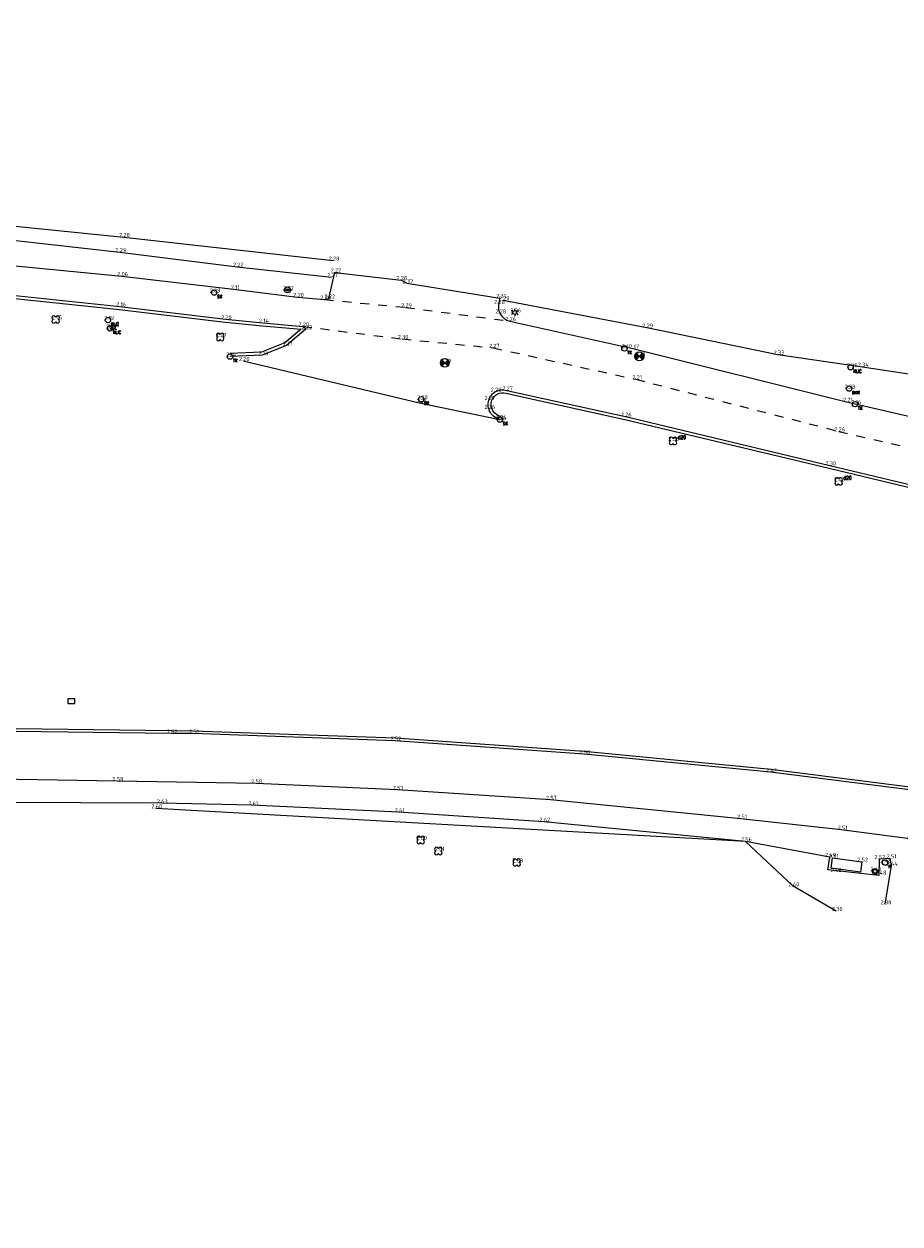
# Model space of a CAD drawing. Header units: metres. Extents: x 152089 to 154194, y 463573 to 464275.
# Tile 18 of 35: x 153055 to 153114, y 464014 to 464095. Entities that reach past the tile are written whole.
import ezdxf
from ezdxf.enums import TextEntityAlignment as Align

# ---------------------------------------------------------------- set-up
doc = ezdxf.new("R2010")
doc.units = ezdxf.units.M
doc.header["$MEASUREMENT"] = 0
doc.linetypes.add('XX-HIDDEN', pattern=[4, 2, -2])
for name, color, linetype in [('B-ME-GR-BOOM-S', 100, 'Continuous'), ('B-ME-IE-MEUBILAIR_AFVALBAK-S', 1, 'Continuous'), ('B-ME-IE-MEUBILAIR_BRANDKRAAN-S', 1, 'Continuous'), ('B-ME-IE-MEUBILAIR_LICHTMAST-S', 1, 'Continuous'), ('B-ME-IE-MEUBILAIR_PAAL-S', 1, 'Continuous'), ('B-ME-IE-MEUBILAIR_STRAATKOLK-S', 1, 'Continuous'), ('B-ME-IE-MEUBILAIR_TROTTOIRKOLK-S', 1, 'Continuous'), ('B-ME-IE-MEUBILAIR_VERKEERSBORD-S', 1, 'Continuous'), ('B-ME-KL-DATA_VERKLIKKER-S', 1, 'Continuous'), ('B-ME-RI-PUT-S', 1, 'Continuous'), ('W KOLK', 7, 'Continuous'), ('X-XX-AL-MEETPUNT_DATA_HOOGTE-T', 7, 'Continuous')]:
    doc.layers.add(name, color=color, linetype=linetype)
for name, color, linetype, lineweight in [('B-ME-GR-HAAG-G', 100, 'GR-HAAG1', 13), ('B-ME-IE-MEUBILAIR_WEGMEUBILAIR_ZITBANK-G', 13, 'Continuous', 18), ('B-ME-IE-TERREINAFSCHEIDING_KUNSTMATIG_HEKWERK-G', 202, 'IE-TERREINAFSCHEIDING-KUNSTMATIG', 18), ('B-ME-OG-TERREIN_CULTUURSCHEIDING-G', 57, 'Continuous', 18), ('B-ME-VH-KANTOPSLUITING_ELEMENT_INRIT-G', 241, 'Continuous', 18), ('B-ME-VH-KANTOPSLUITING_VOORKANTBAND-G', 210, 'Continuous', 18), ('B-ME-VH-MATERIAALGRENS-G', 243, 'XX-HIDDEN', 18), ('B-ME-VH-VERHARDING_ASFALT-G', 2, 'Continuous', 18), ('B-ME-VH-VERHARDING_TEGEL-G', 24, 'Continuous', 18)]:
    doc.layers.add(name, color=color, linetype=linetype, lineweight=lineweight)
doc.styles.add('18_100', font='romans', dxfattribs={"width": 0.8, "height": 0.18})
doc.styles.add('18_200', font='romans', dxfattribs={"width": 0.8, "height": 0.36})
doc.styles.add('NLCS-ISO-ANNOTATIVE-T18', font='txt', dxfattribs={"height": 1.8})
doc.linetypes.add('GR-HAAG1', pattern='A,6,[176,NLCS.SHX,S=0.125,R=0,X=0,Y=0],-2', length=8)
doc.linetypes.add('IE-TERREINAFSCHEIDING-KUNSTMATIG', pattern='A,4,[82,NLCS.SHX,S=0.75,R=90,X=0,Y=0],4,-2', length=10)

# ---------------------------------------------------------------- blocks, each defined once
blk = doc.blocks.new('kabelverklikker')
at = {"ltscale": 2}
blk.add_ellipse((0, 0), major_axis=(-0.127, 0.127), ratio=1, start_param=3.926991, end_param=10.210176, dxfattribs=at)
at = {"ltscale": 2, "style": '18_100', "width": 0.8}
blk.add_text('KLIC', height=0.216, dxfattribs=at).set_placement((0.193, -0.375))
at = {"style": '18_200', "width": 0.8}
blk.add_attdef('HOOGTE', (0.262, 0.124), '', height=0.25, dxfattribs=at)
blk = doc.blocks.new('LICHTMAST')
at = {"ltscale": 0.1}
for p, q in [((-0.11, 0.063), (-0.219, 0.127)), ((0, 0.127), (0, 0.253)), ((0.11, 0.063), (0.219, 0.127)), ((-0.11, -0.063), (-0.219, -0.127)), ((0, -0.127), (0, -0.253)), ((0.11, -0.063), (0.219, -0.127))]:
    blk.add_line(p, q, dxfattribs=at)
blk.add_circle((0, 0), 0.127, dxfattribs=at)
at = {"style": '18_200', "width": 0.8}
blk.add_attdef('HOOGTE', (0.247, 0.242), '', height=0.25, dxfattribs=at)
blk = doc.blocks.new('boom')
for centre, major_axis, start_param, end_param in [((-0.122, 0.122), (-0.0916, 0.0916), 4.266828, 8.299543), ((0.122, 0.122), (0.0916, 0.0916), 4.266828, 8.299543), ((-0.122, -0.122), (0.0916, 0.0916), 1.125235, 5.15795), ((0.122, -0.122), (-0.0916, 0.0916), 1.125235, 5.15795)]:
    blk.add_ellipse(centre, major_axis=major_axis, ratio=1, start_param=start_param, end_param=end_param)
at = {"style": '18_200', "width": 0.8}
blk.add_attdef('HOOGTE', (0.314, 0.12), '', height=0.25, dxfattribs=at)
blk = doc.blocks.new('STRAATKOLK')
at = {"ltscale": 2}
blk.add_ellipse((0, 0), major_axis=(-0.127, 0.127), ratio=1, start_param=3.926991, end_param=10.210176, dxfattribs=at)
at = {"ltscale": 2, "style": '18_100', "width": 0.8}
blk.add_text('SK', height=0.216, dxfattribs=at).set_placement((0.193, -0.375))
at = {"style": '18_200', "width": 0.8}
blk.add_attdef('HOOGTE', (0.29, 0.211), '', height=0.25, dxfattribs=at)
blk = doc.blocks.new('verkeersbord')
blk.add_line((-0.3, 0), (0.3, 0))
for radius in [0.2, 0.0745]:
    blk.add_circle((0, 0), radius)
at = {"style": '18_200', "width": 0.8}
blk.add_attdef('HOOGTE', (0.245, 0.178), '', height=0.25, dxfattribs=at)
blk = doc.blocks.new('TROTTOIRKOLK')
at = {"ltscale": 2}
blk.add_ellipse((0, 0), major_axis=(-0.127, 0.127), ratio=1, start_param=3.926991, end_param=10.210176, dxfattribs=at)
at = {"ltscale": 2, "style": '18_100', "width": 0.8}
blk.add_text('TK', height=0.216, dxfattribs=at).set_placement((0.193, -0.375))
at = {"style": '18_200', "width": 0.8}
blk.add_attdef('HOOGTE', (0.214, 0.179), '', height=0.25, dxfattribs=at)
blk = doc.blocks.new('put')
at = {"color": 0, "ltscale": 0.5}
for p, q in [((-0.3, 0), (0, 0)), ((-0.299, 0.028), (-0.028, 0.027)), ((-0.295, 0.055), (-0.055, 0.055)), ((-0.289, 0.083), (-0.083, 0.082)), ((-0.279, 0.11), (-0.11, 0.11)), ((-0.267, 0.137), (-0.138, 0.137)), ((-0.267, 0.137), (-0.138, 0.137)), ((-0.251, 0.165), (-0.165, 0.165)), ((-0.23, 0.192), (-0.192, 0.192)), ((0, 0), (0.3, 0)), ((0.027, 0.027), (0.298, 0.027)), ((0.055, 0.055), (0.295, 0.055)), ((0.082, 0.082), (0.288, 0.082)), ((0.11, 0.11), (0.279, 0.109)), ((0.137, 0.137), (0.267, 0.137)), ((0.165, 0.164), (0.251, 0.164)), ((0.192, 0.192), (0.23, 0.192)), ((-0.299, -0.027), (-0.027, -0.027)), ((-0.295, -0.055), (-0.055, -0.055)), ((-0.289, -0.082), (-0.082, -0.082)), ((-0.28, -0.109), (-0.11, -0.11)), ((-0.267, -0.137), (-0.137, -0.137)), ((-0.251, -0.164), (-0.165, -0.164)), ((-0.231, -0.192), (-0.192, -0.192)), ((0.027, -0.027), (0.298, -0.028)), ((0.054, -0.055), (0.295, -0.055)), ((0.082, -0.082), (0.288, -0.083)), ((0.109, -0.11), (0.279, -0.11)), ((0.137, -0.137), (0.267, -0.137)), ((0.164, -0.165), (0.251, -0.165)), ((0.191, -0.192), (0.23, -0.192))]:
    blk.add_line(p, q, dxfattribs=at)
at = {"ltscale": 0.5}
for p, q in [((0.212, 0.212), (-0.213, -0.212)), ((-0.212, 0.212), (0.212, -0.213))]:
    blk.add_line(p, q, dxfattribs=at)
blk.add_ellipse((0, 0), major_axis=(-0.212, 0.212), ratio=1, start_param=3.926991, end_param=10.210176, dxfattribs=at)
at = {"style": '18_200', "width": 0.8}
blk.add_attdef('HOOGTE', (0.402, 0.261), '', height=0.25, dxfattribs=at)
blk = doc.blocks.new('BRANDKRAAN')
at = {"ltscale": 2}
blk.add_ellipse((0, 0), major_axis=(-0.127, 0.127), ratio=1, start_param=3.926991, end_param=10.210176, dxfattribs=at)
at = {"ltscale": 2, "style": '18_100', "width": 0.8}
blk.add_text('BKR', height=0.216, dxfattribs=at).set_placement((0.184, -0.379))
at = {"style": '18_200', "width": 0.8}
blk.add_attdef('HOOGTE', (0.287, 0.2), '', height=0.25, dxfattribs=at)
blk = doc.blocks.new('PAAL')
at = {"ltscale": 2}
blk.add_ellipse((0, 0), major_axis=(-0.181, 0), ratio=1, start_param=3.926991, end_param=10.210176, dxfattribs=at)
at = {"ltscale": 2, "style": '18_200', "width": 0.8}
blk.add_text('P', height=0.218, dxfattribs=at).set_placement((0.219, -0.382))
at = {"style": '18_200', "width": 0.8}
blk.add_attdef('HOOGTE', (0.236, 0.203), '', height=0.25, dxfattribs=at)
blk = doc.blocks.new('afvalbak')
for radius in [0.175, 0.125]:
    blk.add_circle((0, 0), radius)
at = {"style": '18_200', "width": 0.8}
blk.add_attdef('HOOGTE', (0.236, 0.194), '', height=0.25, dxfattribs=at)

msp = doc.modelspace()

# ---------------------------------------------------------------- linework, layer by layer
at = {"layer": 'B-ME-GR-HAAG-G', "ltscale": 0.2}
for points in [[(153028.008, 464077.367, -0.219686), (153027.726, 464077.727), (153028.096, 464083.567), (153029.13, 464083.209), (153032.985, 464080.878), (153038.316, 464078.627), (153045.138, 464077.446), (153061.319, 464075.75), (153068.399, 464074.885), (153070.905, 464074.658), (153073.499, 464074.418), (153072.413, 464073.498), (153070.842, 464072.871), (153068.721, 464072.781)], [(153086.911, 464068.562, -0.445357), (153086.275, 464069.606, -0.42216), (153087.232, 464070.124), (153095.198, 464068.369), (153108.905, 464065.091), (153123.886, 464061.505), (153140.199, 464058.116), (153144.841, 464057.12), (153164.037, 464053.696), (153176.038, 464051.219), (153185.102, 464049.606), (153194.297, 464047.581), (153200.905, 464046.178), (153205.172, 464045.168), (153220.039, 464041.771), (153225.333, 464040.51), (153229.979, 464039.489), (153232.63, 464038.996), (153233.876, 464038.826), (153233.414, 464036.645)]]:
    msp.add_lwpolyline(points, format="xyb", dxfattribs=at)
msp.add_lwpolyline([(153039.78, 464047.432), (153052.614, 464047.652), (153064.788, 464047.49), (153066.233, 464047.484), (153079.808, 464047.013), (153092.487, 464046.098), (153105.007, 464044.892), (153114.677, 464043.671), (153124.318, 464042.269), (153133.56, 464040.833), (153144.917, 464038.911), (153149.674, 464038.14), (153153.41, 464037.098), (153172.075, 464033.419), (153184.34, 464030.927), (153201.567, 464027.309), (153222.02, 464022.29), (153235.553, 464018.752), (153252.77, 464014.384)], dxfattribs=at)
at = {"layer": 'B-ME-IE-MEUBILAIR_WEGMEUBILAIR_ZITBANK-G'}
msp.add_lwpolyline([(153109.128, 464038.949), (153111.096, 464038.689), (153111.004, 464037.995), (153109.036, 464038.255)], close=True, dxfattribs=at)
at = {"layer": 'B-ME-IE-TERREINAFSCHEIDING_KUNSTMATIG_HEKWERK-G', "ltscale": 0.2}
msp.add_lwpolyline([(153024.146, 464094.899), (153027.8, 464090.224), (153032.315, 464086.151), (153039.213, 464083.311), (153043.201, 464082.615), (153047.24, 464082.054), (153061.601, 464080.605), (153075.648, 464079.025)], dxfattribs=at)
at = {"layer": 'B-ME-OG-TERREIN_CULTUURSCHEIDING-G'}
msp.add_lwpolyline([(153109.388, 464035.376), (153106.493, 464037.045), (153103.31, 464040.058), (153063.753, 464042.273)], dxfattribs=at)
at = {"layer": 'B-ME-VH-KANTOPSLUITING_ELEMENT_INRIT-G'}
msp.add_lwpolyline([(153075.765, 464078.233), (153080.199, 464077.718), (153080.598, 464077.506), (153086.818, 464076.513)], dxfattribs=at)
at = {"layer": 'B-ME-VH-KANTOPSLUITING_VOORKANTBAND-G'}
for points in [[(153023.288, 464093.434), (153026.631, 464088.653), (153029.743, 464085.57), (153033.426, 464083.131), (153038.916, 464080.646), (153045.096, 464079.573), (153061.466, 464077.99), (153068.963, 464077.099), (153073.257, 464076.577), (153075.074, 464076.406), (153075.351, 464076.486), (153075.765, 464078.233)], [(153070.923, 464074.857), (153073.61, 464074.609), (153073.812, 464074.422), (153072.517, 464073.324), (153070.884, 464072.673), (153068.73, 464072.581)], [(153116.718, 464039.906), (153109.727, 464040.841), (153102.988, 464041.578), (153090.222, 464042.842), (153079.951, 464043.511), (153070.476, 464043.948), (153061.162, 464044.096), (153053.102, 464044.22), (153039.845, 464043.97)]]:
    msp.add_lwpolyline(points, dxfattribs=at)
for points in [[(153086.818, 464076.513), (153086.744, 464076.11, 0.409604), (153087.488, 464074.967), (153095.744, 464073.12), (153110.078, 464069.552), (153125.178, 464066.054), (153132.068, 464064.64, 0.321091), (153138.861, 464067.783)], [(153086.874, 464068.365, -0.444902), (153086.083, 464069.662, -0.418898), (153087.283, 464070.318), (153095.243, 464068.564), (153108.952, 464065.286), (153123.93, 464061.7), (153140.24, 464058.312), (153144.88, 464057.316), (153164.075, 464053.892), (153176.076, 464051.415), (153185.141, 464049.802), (153194.339, 464047.776), (153200.949, 464046.373), (153205.217, 464045.363), (153220.084, 464041.966), (153225.378, 464040.705), (153230.019, 464039.685), (153232.662, 464039.194), (153234.055, 464039.003, -0.473827), (153235.517, 464036.952, -0.428415), (153234.365, 464036.161)]]:
    msp.add_lwpolyline(points, format="xyb", dxfattribs=at)
at = {"layer": 'B-ME-VH-MATERIAALGRENS-G', "ltscale": 0.3}
for points in [[(153075.074, 464076.406), (153080.509, 464075.885), (153087.488, 464074.967)], [(153073.61, 464074.609), (153080.274, 464073.765), (153086.382, 464073.171), (153095.941, 464071.059), (153109.558, 464067.565), (153124.816, 464064.038), (153140.571, 464060.99), (153146.147, 464059.769), (153165.277, 464056.437), (153175.522, 464054.373), (153186.633, 464052.348), (153204.751, 464048.141), (153208.819, 464047.46), (153220.655, 464044.54), (153228.892, 464042.685), (153234.877, 464041.802), (153240.415, 464041.534), (153247.194, 464040.759)]]:
    msp.add_lwpolyline(points, dxfattribs=at)
at = {"layer": 'B-ME-VH-VERHARDING_ASFALT-G'}
for points in [[(153069.62, 464072.294), (153081.527, 464069.467), (153086.827, 464068.355)], [(153114.225, 464040.322), (153114.65, 464043.473), (153104.985, 464044.693), (153092.47, 464045.899), (153079.797, 464046.813), (153066.229, 464047.284), (153064.786, 464047.29), (153052.614, 464047.452), (153039.784, 464047.232)], [(153112.668, 464035.836), (153113.095, 464038.432), (153113.011, 464038.914), (153112.254, 464038.873), (153112.246, 464037.757), (153108.833, 464038.157), (153108.956, 464039.007), (153103.31, 464040.058), (153089.779, 464041.376), (153080.021, 464042.005), (153070.197, 464042.476), (153064.129, 464042.611), (153053.321, 464042.666), (153048.395, 464042.809), (153040.326, 464042.612), (153039.871, 464042.592)]]:
    msp.add_lwpolyline(points, dxfattribs=at)
at = {"layer": 'B-ME-VH-VERHARDING_TEGEL-G'}
for points in [[(153024.058, 464094.034), (153027.218, 464089.516), (153030.555, 464086.347), (153034.08, 464084.071), (153039.136, 464082.193), (153046.974, 464081.208), (153061.344, 464079.59), (153069.21, 464078.615), (153075.545, 464077.913)], [(153087.059, 464076.363), (153096.681, 464074.527), (153105.479, 464072.722), (153111.147, 464071.904), (153129.467, 464069.114), (153138.617, 464067.74)]]:
    msp.add_lwpolyline(points, dxfattribs=at)
msp.add_lwpolyline([(153027.405, 464077.49), (153025.933, 464078.076), (153026.189, 464083.154, -0.404647), (153027.067, 464084.033), (153027.913, 464083.842), (153029.215, 464083.391), (153033.076, 464081.057), (153038.373, 464078.82), (153045.166, 464077.644), (153061.342, 464075.949), (153068.42, 464075.084), (153070.923, 464074.857)], format="xyb", dxfattribs=at)
at = {"layer": 'W KOLK', "elevation": 2.382}
msp.add_lwpolyline([(153057.861, 464049.622), (153057.852, 464049.307), (153058.312, 464049.3), (153058.323, 464049.624)], close=True, dxfattribs=at)

# ---------------------------------------------------------------- block references
at = {"layer": 'B-ME-GR-BOOM-S'}
for p in [(153057.038, 464075.073), (153068.073, 464073.902), (153081.515, 464040.151), (153082.7, 464039.407), (153087.961, 464038.641)]:
    msp.add_blockref('boom', p, dxfattribs=at)
for p in [(153098.438, 464066.928), (153109.545, 464064.207)]:
    msp.add_blockref('boom', p, dxfattribs=at).add_auto_attribs({'HOOGTE': 'd20'})
at = {"layer": 'B-ME-IE-MEUBILAIR_AFVALBAK-S'}
msp.add_blockref('afvalbak', (153111.987, 464038.048), dxfattribs=at)
at = {"layer": 'B-ME-IE-MEUBILAIR_BRANDKRAAN-S'}
msp.add_blockref('BRANDKRAAN', (153110.253, 464070.433), dxfattribs=at)
at = {"layer": 'B-ME-IE-MEUBILAIR_LICHTMAST-S'}
for p in [(153087.834, 464075.543), (153060.897, 464074.522)]:
    msp.add_blockref('LICHTMAST', p, dxfattribs=at)
at = {"layer": 'B-ME-IE-MEUBILAIR_PAAL-S'}
msp.add_blockref('PAAL', (153112.662, 464038.634), dxfattribs=at)
at = {"layer": 'B-ME-IE-MEUBILAIR_STRAATKOLK-S'}
for p in [(153067.668, 464076.878), (153081.562, 464069.722), (153086.827, 464068.355)]:
    msp.add_blockref('STRAATKOLK', p, dxfattribs=at)
at = {"layer": 'B-ME-IE-MEUBILAIR_TROTTOIRKOLK-S'}
for p in [(153068.73, 464072.581), (153095.181, 464073.129), (153110.645, 464069.393)]:
    msp.add_blockref('TROTTOIRKOLK', p, dxfattribs=at)
at = {"layer": 'B-ME-IE-MEUBILAIR_VERKEERSBORD-S'}
msp.add_blockref('verkeersbord', (153072.59, 464077.057), dxfattribs=at)
at = {"layer": 'B-ME-KL-DATA_VERKLIKKER-S'}
for p in [(153060.545, 464075.036), (153060.68, 464074.48), (153060.684, 464074.476), (153110.349, 464071.868)]:
    msp.add_blockref('kabelverklikker', p, dxfattribs=at)
at = {"layer": 'B-ME-RI-PUT-S'}
for p in [(153096.18, 464072.6), (153083.137, 464072.164)]:
    msp.add_blockref('put', p, dxfattribs=at)

# ---------------------------------------------------------------- texts
at = {"layer": 'X-XX-AL-MEETPUNT_DATA_HOOGTE-T', "style": 'NLCS-ISO-ANNOTATIVE-T18'}
for s, p in [('2.28', (153062.019, 464080.605)), ('2.29', (153061.762, 464079.59)), ('2.28', (153076.066, 464079.025)), ('2.22', (153069.628, 464078.615)), ('2.22', (153076.183, 464078.233)), ('2.06', (153061.884, 464077.99)), ('2.27', (153075.963, 464077.913)), ('2.28', (153080.617, 464077.718)), ('2.37', (153081.016, 464077.506)), ('2.09', (153068.086, 464076.878)), ('2.11', (153069.381, 464077.099)), ('2.27', (153073.008, 464077.057)), ('2.20', (153073.675, 464076.577)), ('2.22', (153075.769, 464076.486)), ('2.31', (153087.236, 464076.513)), ('2.16', (153061.76, 464075.949)), ('2.20', (153075.492, 464076.406)), ('2.29', (153080.927, 464075.885)), ('2.28', (153087.162, 464076.11)), ('2.29', (153087.477, 464076.363)), ('2.15', (153057.456, 464075.073)), ('2.19', (153060.963, 464075.036)), ('2.20', (153068.838, 464075.084)), ('2.14', (153071.341, 464074.857)), ('2.28', (153087.246, 464075.48)), ('2.26', (153087.906, 464074.967)), ('2.36', (153088.252, 464075.543)), ('2.15', (153061.098, 464074.48)), ('2.15', (153061.102, 464074.476)), ('2.27', (153061.315, 464074.522)), ('2.20', (153074.028, 464074.609)), ('2.22', (153074.23, 464074.422)), ('2.29', (153097.099, 464074.527)), ('2.27', (153068.491, 464073.902)), ('2.21', (153072.935, 464073.324)), ('2.30', (153080.692, 464073.765)), ('2.14', (153069.148, 464072.581)), ('2.16', (153071.302, 464072.673)), ('2.27', (153086.8, 464073.171)), ('2.11', (153095.599, 464073.129)), ('2.17', (153096.162, 464073.12)), ('2.19', (153096.598, 464072.6)), ('2.33', (153105.897, 464072.722)), ('2.20', (153070.038, 464072.294)), ('2.29', (153083.555, 464072.164)), ('2.31', (153110.767, 464071.868)), ('2.34', (153111.565, 464071.904)), ('2.21', (153096.359, 464071.059)), ('2.28', (153086.94, 464070.228)), ('2.27', (153087.701, 464070.318)), ('2.28', (153110.671, 464070.433)), ('2.25', (153081.945, 464069.467)), ('2.20', (153081.98, 464069.722)), ('2.27', (153086.501, 464069.662)), ('2.21', (153110.496, 464069.552)), ('2.16', (153111.063, 464069.393)), ('2.26', (153086.501, 464069.078)), ('2.26', (153095.661, 464068.564)), ('2.26', (153087.245, 464068.355)), ('2.24', (153087.292, 464068.365)), ('2.26', (153109.976, 464067.565)), ('2.38', (153098.856, 464066.928)), ('2.30', (153109.37, 464065.286)), ('2.43', (153109.963, 464064.207)), ('2.52', (153065.204, 464047.29)), ('2.51', (153066.647, 464047.284)), ('2.52', (153080.215, 464046.813)), ('2.50', (153092.888, 464045.899)), ('2.42', (153105.403, 464044.693)), ('2.58', (153061.58, 464044.096)), ('2.58', (153070.894, 464043.948)), ('2.57', (153080.369, 464043.511)), ('2.63', (153064.547, 464042.611)), ('2.57', (153090.64, 464042.842)), ('2.60', (153064.171, 464042.273)), ('2.61', (153070.615, 464042.476)), ('2.61', (153080.439, 464042.005)), ('2.62', (153090.197, 464041.376)), ('2.51', (153103.406, 464041.578)), ('2.51', (153110.145, 464040.841)), ('2.60', (153081.934, 464040.151)), ('2.61', (153083.119, 464039.407)), ('2.56', (153103.728, 464040.058)), ('2.63', (153088.379, 464038.641)), ('2.49', (153109.374, 464039.007)), ('2.51', (153109.546, 464038.949)), ('2.52', (153111.514, 464038.689)), ('2.52', (153112.672, 464038.873)), ('2.46', (153113.08, 464038.634)), ('2.51', (153113.429, 464038.914)), ('2.46', (153109.748, 464037.991)), ('2.49', (153112.405, 464038.048)), ('2.48', (153112.749, 464037.822)), ('2.44', (153113.513, 464038.432)), ('2.40', (153106.911, 464037.045)), ('2.30', (153109.806, 464035.376)), ('2.38', (153113.086, 464035.836))]:
    msp.add_text(s, height=0.27, dxfattribs=at).set_placement(p, align=Align.RIGHT)

doc.saveas('drawing.dxf')
